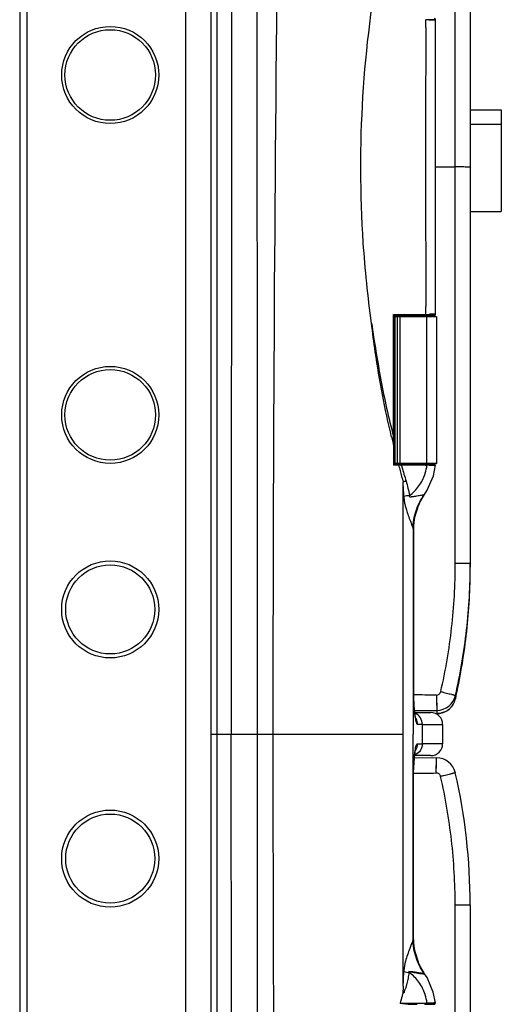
# Model space of a CAD drawing. Header units: millimetres. Extents: x 1189 to 1352, y -206 to 733.
# Tile 2 of 3: x 1190 to 1352, y 124 to 456. Entities that reach past the tile are written whole.
import ezdxf

# ---------------------------------------------------------------- set-up
doc = ezdxf.new("R2010")
doc.units = ezdxf.units.MM
doc.header["$LTSCALE"] = 30.734
doc.layers.get('0').update_dxf_attribs({"linetype": 'CONTINUOUS'})

msp = doc.modelspace()

# ---------------------------------------------------------------- linework, layer by layer
at = {"color": 7, "linetype": 'Continuous'}
for p, q in [((1192.71, -201.59), (1192.71, 632.56)), ((1336.96, 272.5), (1336.96, 539.55)), ((1342.02, 539.55), (1342.02, 271.28)), ((1190.21, 519.71), (1190.21, -89.63)), ((1246.22, -75.99), (1246.22, 506.07)), ((1256.61, 506.02), (1256.61, -75.98)), ((1342.02, 425.27), (1352.47, 425.27)), ((1352.47, 425.27), (1352.47, 391.09)), ((1342.02, 420.51), (1352.47, 420.51)), ((1330.32, 406.03), (1336.96, 406.03)), ((1342.02, 391.09), (1352.47, 391.09)), ((1316.5, 355.59), (1316.5, 355.59)), ((1316.5, 355.59), (1316.5, 310.53)), ((1316.51, 355.61), (1316.76, 355.62)), ((1316.51, 310.53), (1316.51, 355.61)), ((1316.76, 355.62), (1317.54, 355.63)), ((1316.76, 306.19), (1316.76, 355.62)), ((1317.54, 306.2), (1317.54, 355.63)), ((1317.54, 355.63), (1318.36, 355.63)), ((1318.36, 306.21), (1318.36, 355.63)), ((1318.36, 355.63), (1327.26, 355.62)), ((1330.77, 306.19), (1330.77, 355.61)), ((1316.76, 306.19), (1316.51, 306.19)), ((1317.54, 306.2), (1316.76, 306.19)), ((1318.36, 306.21), (1317.54, 306.2)), ((1327.26, 306.2), (1318.36, 306.21)), ((1328.58, 306.2), (1328.38, 306.2)), ((1337.02, 226.91), (1337.01, 226.89)), ((1337.03, 226.95), (1337.02, 226.91)), ((1323.2, 222.94), (1330.74, 223)), ((1334.3, 222.99), (1334.28, 222.98)), ((1334.55, 223.16), (1334.3, 222.99)), ((1335.97, 224.6), (1336.1, 224.79)), ((1336.13, 224.84), (1336.1, 224.8)), ((1336.1, 224.8), (1336.1, 224.79)), ((1330.35, 221.9), (1330.74, 221.9)), ((1330.74, 221.9), (1330.74, 221.9)), ((1323.2, 207.09), (1330.68, 207.04)), ((1336.91, -109.5), (1336.91, 157.55)), ((1341.97, 157.55), (1341.97, -110.72))]:
    msp.add_line(p, q, dxfattribs=at)
at = {"color": 6, "linetype": 'Continuous'}
for p, q in [((1254.71, -75.98), (1254.71, 506.02)), ((1330.32, 356.42), (1330.32, 455.62)), ((1316.1, 356.39), (1319.65, 356.39)), ((1316.39, 355.99), (1316.39, 355.62)), ((1316.39, 355.99), (1316.39, 355.62)), ((1316.4, 356), (1316.42, 356)), ((1326.67, 355.99), (1316.4, 355.99)), ((1316.42, 339.76), (1316.42, 356)), ((1319.65, 356.39), (1323.2, 356.39)), ((1323.2, 356.39), (1326.75, 356.39)), ((1324.86, 355.61), (1324.86, 355.99)), ((1327.01, 356), (1326.67, 355.99)), ((1328.36, 356.01), (1327.01, 356)), ((1329.91, 356.02), (1328.36, 356.01)), ((1328.36, 356.01), (1328.36, 355.61)), ((1329.91, 356.02), (1329.37, 356.02)), ((1316.43, 313.43), (1316.43, 315.3)), ((1316.44, 312.43), (1316.43, 313.43)), ((1316.44, 310.53), (1316.44, 312.43)), ((1316.44, 310.53), (1316.44, 306.03)), ((1316.44, 306.03), (1316.41, 306.05)), ((1316.41, 306.04), (1326.66, 306.04)), ((1324.86, 306.19), (1324.86, 306.04)), ((1326.66, 306.04), (1329.84, 306.02)), ((1328.36, 306.03), (1328.36, 306.19)), ((1330.07, 305.94), (1329.84, 306.02)), ((1322.75, 284.22), (1322.75, 215.02)), ((1322.89, 229.77), (1322.89, 284.14)), ((1323.27, 222.27), (1328.71, 222.27)), ((1332.72, 211.77), (1332.72, 218.27)), ((1328.71, 207.77), (1323.27, 207.77)), ((1322.89, 145.91), (1322.89, 200.27)), ((1326.67, 123.99), (1329.84, 124.02)), ((1330.21, 124.28), (1330.24, 124.46))]:
    msp.add_line(p, q, dxfattribs=at)
at = {"color": 9, "linetype": 'Continuous'}
for p, q in [((1261.62, 502.03), (1261.5, 215.02)), ((1327.04, 453.02), (1327.05, 455.64)), ((1327.04, 453.02), (1327.05, 455.64)), ((1329.48, 455.62), (1327.05, 455.64)), ((1328.05, 455.63), (1330.31, 455.62)), ((1330.31, 455.62), (1329.48, 455.62)), ((1330.31, 455.62), (1330.31, 455.62)), ((1327.09, 356.39), (1327.08, 359.02)), ((1327.09, 356.39), (1327.08, 359.02)), ((1316.1, 356), (1316.1, 356.39)), ((1316.1, 356), (1316.1, 356.39)), ((1326.75, 356.39), (1327.09, 356.39)), ((1329.92, 356.02), (1327.01, 356)), ((1327.09, 356.39), (1328.6, 356.41)), ((1327.26, 355.62), (1327.26, 306.2)), ((1329.46, 356.42), (1328.24, 356.41)), ((1328.6, 356.41), (1330.27, 356.42)), ((1330.31, 356.42), (1329.46, 356.42)), ((1330.27, 356.42), (1330.31, 356.42)), ((1316.13, 314.67), (1316.12, 315.29)), ((1316.13, 314.67), (1316.12, 315.29)), ((1316.39, 315.3), (1316.39, 313.43)), ((1316.39, 315.3), (1316.39, 314.68)), ((1316.43, 315.3), (1316.4, 315.3)), ((1316.13, 314.05), (1316.13, 314.67)), ((1316.14, 313.09), (1316.13, 314.05)), ((1316.15, 312.42), (1316.14, 313.09)), ((1316.14, 312.42), (1316.15, 311.79)), ((1316.15, 312.42), (1316.15, 311.79)), ((1316.15, 311.79), (1316.15, 311.16)), ((1316.15, 311.79), (1316.15, 311.16)), ((1316.39, 314.05), (1316.39, 313.43)), ((1316.43, 313.43), (1316.39, 313.43)), ((1316.4, 313.43), (1316.4, 312.43)), ((1316.4, 312.43), (1316.4, 311.79)), ((1316.4, 312.43), (1316.4, 311.79)), ((1316.44, 312.43), (1316.4, 312.43)), ((1316.4, 311.79), (1316.4, 310.53)), ((1316.15, 311.16), (1316.15, 305.64)), ((1316.15, 311.16), (1316.15, 310.53)), ((1316.15, 310.53), (1316.44, 310.53)), ((1316.44, 310.53), (1316.4, 310.53)), ((1317.86, 305.64), (1316.15, 305.64)), ((1318.78, 305.64), (1317.86, 305.64)), ((1326.76, 305.64), (1318.78, 305.64)), ((1318.78, 305.64), (1318.97, 305)), ((1326.76, 305.64), (1327.41, 305.63)), ((1328.78, 305.61), (1328.39, 305.61)), ((1329.34, 305.6), (1330.24, 305.58)), ((1329.34, 305.6), (1330.07, 305.58)), ((1330.24, 305.58), (1329.77, 305.59)), ((1319.43, 215.02), (1319.41, 299.89)), ((1326.52, 295.67), (1326.61, 295.74)), ((1326.61, 295.74), (1326.61, 295.74)), ((1322.86, 284.16), (1322.86, 229.77)), ((1322.86, 284.16), (1322.89, 284.14)), ((1322.89, 229.77), (1322.86, 229.77)), ((1330.58, 228.15), (1330.74, 223)), ((1337.03, 228.05), (1337.03, 226.95)), ((1330.74, 223), (1330.74, 221.9)), ((1325.89, 218.27), (1332.72, 218.27)), ((1325.89, 215.02), (1325.89, 218.27)), ((1254.71, 215.02), (1259.11, 215.02)), ((1259.11, 215.02), (1261.49, 215.02)), ((1261.5, 215.02), (1270.25, 215.02)), ((1261.62, -73.54), (1261.5, 215.02)), ((1270.25, 215.02), (1319.43, 215.02)), ((1319.41, 130.15), (1319.43, 215.02)), ((1322.75, 145.82), (1322.75, 215.02)), ((1325.89, 211.77), (1325.89, 215.02)), ((1332.72, 211.77), (1325.89, 211.77)), ((1330.52, 201.91), (1330.68, 207.04)), ((1330.62, 205), (1330.68, 206.8)), ((1330.68, 206.8), (1330.68, 207.04)), ((1330.52, 201.91), (1330.62, 205)), ((1322.86, 200.27), (1322.89, 200.27)), ((1322.86, 145.87), (1322.86, 200.27)), ((1336.91, 157.55), (1341.97, 157.55)), ((1322.86, 145.87), (1322.89, 145.91)), ((1326.52, 134.37), (1326.61, 134.29)), ((1326.61, 134.29), (1326.61, 134.29)), ((1323.94, 124.4), (1326.76, 124.4)), ((1326.76, 124.4), (1327.41, 124.41)), ((1329.76, 124.45), (1328.36, 124.42)), ((1329.34, 124.44), (1330.24, 124.46)), ((1330.24, 124.46), (1329.76, 124.45)), ((1330.24, 124.46), (1329.76, 124.45))]:
    msp.add_line(p, q, dxfattribs=at)
at = {"color": 6, "linetype": 'Continuous'}
for points in [[(1316.43, 315.3), (1316.43, 325.18), (1316.42, 339.76)], [(1326.61, 295.74), (1327.53, 297.15), (1329.6, 302.03), (1330.24, 305.58)], [(1330.24, 305.58), (1330.21, 305.76), (1330.07, 305.94)], [(1322.89, 284.14), (1323.23, 287.77), (1324.83, 292.71), (1326.61, 295.74)], [(1323.61, 220.26), (1323.63, 220.22), (1323.57, 220.41), (1323.45, 220.99), (1323.31, 221.89), (1323.18, 223.06), (1323.06, 224.47), (1322.97, 226.1), (1322.91, 227.9), (1322.89, 229.77)], [(1322.97, 203.79), (1323.06, 205.44), (1323.17, 206.87), (1323.3, 208.06), (1323.44, 208.98), (1323.56, 209.59), (1323.6, 209.74)], [(1323.6, 209.75), (1323.63, 209.82), (1323.62, 209.82)], [(1322.89, 200.27), (1322.91, 201.98), (1322.97, 203.79)], [(1326.61, 134.29), (1324.77, 137.44), (1323.2, 142.4), (1322.89, 145.91)], [(1330.24, 124.46), (1329.56, 128.14), (1327.46, 133), (1326.61, 134.29)], [(1329.84, 124.02), (1330.07, 124.09), (1330.21, 124.28)]]:
    msp.add_lwpolyline(points, dxfattribs=at)
at = {"color": 9, "linetype": 'Continuous'}
msp.add_lwpolyline([(1330.58, 228.15), (1330.68, 225.05), (1330.71, 223.94), (1330.73, 223.24), (1330.74, 223)], dxfattribs=at)
at = {"color": 7, "linetype": 'Continuous'}
msp.add_lwpolyline([(1334.3, 222.99), (1334.86, 223.41), (1335.97, 224.6)], dxfattribs=at)
for centre, radius in [((1220.71, 437.02), 16.35), ((1220.71, 437.02), 15.26), ((1220.71, 322.52), 16.35), ((1220.71, 322.52), 15.26), ((1220.7, 257.02), 16.35), ((1220.7, 257.02), 15), ((1220.7, 173.07), 16.35), ((1220.7, 173.07), 15)]:
    msp.add_circle(centre, radius, dxfattribs=at)
at = {"color": 9, "linetype": 'Continuous'}
for centre, radius, start, end in [((25306.61, 215.02), 24031.09, 179.321613, 179.999996), ((10384.62, 409.59), 9057.68, 179.725269, 180.319852), ((1632.44, 390.93), 325.89, 193.4582, 193.779), ((1635.68, 391.72), 329.23, 193.7788, 193.9421), ((1698.6, 404.45), 393.34, 194.548, 194.8375), ((1312.78, 307.13), 14.71, 343.0688, 354.1414), ((1321.34, -57.68), 363.36, 88.8886, 89.0431), ((1335.89, 724.23), 418.69, 268.9411, 269.1038), ((1337.32, 768.66), 463.13, 268.9431, 269.065), ((1703.13, 405.65), 398.03, 194.8372, 195.4088), ((1679.27, 410.4), 375.4, 196.3063, 197.0674), ((1312.95, 307.09), 14.53, 342.3765, 343.0474), ((1383.51, 111.67), 198.84, 108.504, 108.8066), ((1374.53, 44.31), 256.64, 101.9231, 102.354), ((1342.9, 284.17), 20.01, 144.9262, 150.4416), ((1339.69, 296.83), 20.2, 190.7441, 193.9901), ((1343.05, 284.08), 20.19, 155.0817, 169.2467), ((1343.21, 283.99), 20.37, 150.4304, 155.0566), ((1342.98, 284.08), 20.12, 172.6024, 179.7502), ((1343.26, 284.05), 20.41, 169.2759, 172.6207), ((1330.69, 229.5), 6.5, 270.434, 347.1656), ((1330.65, 228.43), 6.55, 306.4588, 326.2496), ((1321.93, 218.35), 3.92, 67.4209, 69.389), ((25306.61, 215.02), 24031.09, 180.000004, 180.678382), ((1320.22, 211.79), 4.05, 327.5872, 336.7977), ((1321.93, 211.69), 3.92, 290.588, 292.5793), ((1342.91, 145.96), 20.05, 180.2392, 186.0112), ((1343.25, 145.99), 20.4, 185.9987, 190.5017), ((1343.05, 145.96), 20.18, 190.5273, 204.6923), ((1343.22, 146.05), 20.38, 204.7212, 208.5056), ((1342.94, 145.89), 20.06, 208.4892, 215.0656), ((1336.04, 134.41), 16.43, 176.7472, 177.8066), ((1374.53, 385.73), 256.64, 257.6459, 258.0768), ((1312.98, 122.96), 14.5, 16.9545, 17.6274), ((1312.78, 122.91), 14.71, 5.8585, 16.9293)]:
    msp.add_arc(centre, radius, start, end, dxfattribs=at)
at = {"color": 6, "linetype": 'Continuous'}
for centre, radius, start, end in [((1329.91, 455.62), 0.4, 0.0165, 89.5), ((1329.91, 356.42), 0.4, 270.5, 359.9619), ((1328.71, 218.27), 4, 0, 90.0006), ((1328.71, 211.77), 4, 269.9994, 360), ((1927.14, -36.61), 629.68, 164.96186, 165.18758), ((1522.98, 71.71), 211.25, 164.5872, 164.8939), ((1324.08, 181.57), 57.58, 266.0871, 270.0144)]:
    msp.add_arc(centre, radius, start, end, dxfattribs=at)
at = {"color": 7, "linetype": 'Continuous'}
for centre, radius, start, end in [((1327.63, -187.51), 493.71, 89.7629, 89.889), ((1330.69, 228.4), 6.5, 333.27, 337.165), ((1330.69, 228.4), 6.5, 337.1652, 340.2184), ((1330.68, 228.4), 6.5, 340.22, 343.514), ((1330.69, 228.4), 6.5, 343.5131, 346.5942), ((1330.7, 228.39), 6.49, 346.5952, 347.1657), ((1142.18, 271.34), 199.84, 347.1657, 347.475), ((1330.69, 228.4), 6.5, 270.4293, 303.5762), ((1330.68, 228.42), 6.52, 294.4186, 303.705), ((1330.7, 228.38), 6.48, 303.7092, 305.6331), ((1330.72, 228.36), 6.46, 305.6338, 306.3845), ((1330.7, 228.39), 6.49, 326.3244, 326.8655), ((1330.68, 228.4), 6.51, 326.8681, 333.2668), ((1330.64, 200.54), 6.5, 12.8337, 89.5749), ((1141.97, 157.55), 200, 0, 12.8344)]:
    msp.add_arc(centre, radius, start, end, dxfattribs=at)
at = {"color": 9, "linetype": 'Continuous'}
for points in [[(1270, 501.96), (1270.14, 406.31), (1270.25, 310.67), (1270.25, 215.02)], [(1308.74, 353.48), (1307.51, 362.44), (1306.55, 371.45), (1305.98, 380.47)], [(1316.13, 315.29), (1316.12, 328.86), (1316.11, 342.43), (1316.1, 356)], [(1317.86, 305.8), (1317.86, 305.75), (1317.86, 305.7), (1317.86, 305.64)], [(1318.77, 305.84), (1318.78, 305.77), (1318.78, 305.71), (1318.78, 305.64)], [(1327.4, 305.84), (1327.41, 305.77), (1327.41, 305.7), (1327.41, 305.63)], [(1320.4, 300.22), (1320.87, 298.64), (1321.2, 297.03), (1321.51, 295.41)], [(1319.63, 295), (1319.63, 294.35), (1319.72, 293.7), (1319.84, 293.06)], [(1322.75, 284.22), (1322.78, 284.2), (1322.82, 284.17), (1322.86, 284.16)], [(1270.25, 215.02), (1270.25, 119.37), (1270.15, 23.72), (1270, -71.92)], [(1322.86, 145.87), (1322.82, 145.86), (1322.78, 145.84), (1322.75, 145.82)], [(1320.19, 138.51), (1319.91, 137.47), (1319.7, 136.41), (1319.64, 135.34)], [(1318.39, 124.37), (1320.24, 124.4), (1322.09, 124.4), (1323.94, 124.4)], [(1327.4, 124.2), (1327.41, 124.27), (1327.41, 124.34), (1327.41, 124.41)]]:
    msp.add_open_spline(points, degree=3, dxfattribs=at)
for points, knots in [([(1305.98, 380.47), (1304.9, 396.87), (1304.82, 429.82), (1308.92, 462.51), (1312, 478.64)], [0, 0, 0, 0, 0.500133, 1, 1, 1, 1]), ([(1327.09, 356.39), (1327.09, 356.3), (1327.08, 356.17), (1327.05, 356.04), (1327.02, 356), (1327.01, 356)], [0, 0, 0, 0, 0.677826, 0.894125, 1, 1, 1, 1]), ([(1315.5, 315.08), (1313.23, 324.56), (1310.82, 337.36), (1309.12, 350.25), (1308.74, 353.48)], [0, 0, 0, 0, 0.749811, 1, 1, 1, 1]), ([(1308.74, 353.48), (1309.2, 350.27), (1310.21, 343.86), (1311.85, 334.27), (1313.77, 324.73), (1315.32, 318.43), (1316.13, 315.29)], [0, 0, 0, 0, 0.250136, 0.500239, 0.750197, 1, 1, 1, 1]), ([(1316.13, 315.29), (1316.16, 315.29), (1316.23, 315.3), (1316.33, 315.29), (1316.39, 315.3), (1316.42, 315.29), (1316.43, 315.3)], [0, 0, 0, 0, 0.370594, 0.703995, 0.926488, 1, 1, 1, 1]), ([(1316.14, 313.42), (1316.17, 313.42), (1316.24, 313.43), (1316.34, 313.42), (1316.38, 313.43), (1316.44, 313.42), (1316.43, 313.43)], [0, 0, 0, 0, 0.374798, 0.708913, 0.930331, 1, 1, 1, 1]), ([(1316.15, 312.42), (1316.22, 312.42), (1316.24, 312.43), (1316.46, 312.42), (1316.44, 312.43)], [0, 0, 0, 0, 0.722669, 1, 1, 1, 1]), ([(1317.75, 306.04), (1317.76, 306.04), (1317.77, 306.04), (1317.79, 306.03), (1317.79, 306.02)], [0, 0, 0, 0, 0.424092, 1, 1, 1, 1]), ([(1317.79, 306.02), (1317.8, 306.01), (1317.84, 305.94), (1317.85, 305.86), (1317.86, 305.8)], [0, 0, 0, 0, 0.181358, 1, 1, 1, 1]), ([(1318.68, 306.05), (1318.71, 306.05), (1318.75, 305.96), (1318.76, 305.89), (1318.77, 305.84)], [0, 0, 0, 0, 0.32427, 1, 1, 1, 1]), ([(1327.32, 306.04), (1327.34, 306.04), (1327.38, 305.95), (1327.39, 305.89), (1327.4, 305.84)], [0, 0, 0, 0, 0.32444, 1, 1, 1, 1]), ([(1321.51, 295.41), (1322.74, 296.28), (1324.95, 298.46), (1326.34, 301.23), (1326.8, 302.69)], [0, 0, 0, 0, 0.495974, 1, 1, 1, 1]), ([(1319.63, 295), (1319.61, 295.41), (1319.55, 297.04), (1319.48, 298.67), (1319.4, 299.89)], [0, 0, 0, 0, 0.251527, 1, 1, 1, 1]), ([(1321.51, 295.41), (1321.47, 295.35), (1321.41, 295.23), (1321.48, 295.01), (1321.69, 294.98), (1321.93, 294.97), (1322.25, 294.99), (1322.62, 295.03), (1322.99, 295.08), (1323.47, 295.15), (1323.83, 295.22), (1324.06, 295.26)], [0, 0, 0, 0, 0.066951, 0.13128, 0.195022, 0.258713, 0.385648, 0.511714, 0.636571, 0.759864, 1, 1, 1, 1]), ([(1322.75, 284.22), (1322.77, 286.25), (1323.45, 290.32), (1325.31, 294), (1326.48, 295.66)], [0, 0, 0, 0, 0.499417, 1, 1, 1, 1]), ([(1324.06, 295.26), (1324.57, 295.34), (1325.26, 295.46), (1326.07, 295.6), (1326.37, 295.63), (1326.48, 295.66)], [0, 0, 0, 0, 0.625827, 0.858736, 1, 1, 1, 1]), ([(1326.48, 295.66), (1326.49, 295.66), (1326.51, 295.66), (1326.52, 295.67), (1326.52, 295.68)], [0, 0, 0, 0, 0.415798, 1, 1, 1, 1]), ([(1320.09, 291.95), (1320.2, 291.49), (1320.71, 289.72), (1321.35, 288), (1321.83, 286.72)], [0, 0, 0, 0, 0.256674, 1, 1, 1, 1]), ([(1321.83, 286.72), (1322.01, 286.25), (1322.32, 285.42), (1322.67, 284.6), (1322.74, 284.22)], [0, 0, 0, 0, 0.565957, 1, 1, 1, 1]), ([(1342.02, 272.48), (1342.02, 272.48), (1342.01, 272.48), (1342, 272.48), (1341.97, 272.48), (1341.91, 272.48), (1341.8, 272.48), (1341.65, 272.49), (1341.45, 272.49), (1341.2, 272.49), (1340.92, 272.49), (1340.47, 272.49), (1339.82, 272.5), (1338.95, 272.5), (1337.99, 272.5), (1337.31, 272.5), (1336.96, 272.5)], [0, 0, 0, 0, 0.001156, 0.004565, 0.010226, 0.018125, 0.040596, 0.071863, 0.111691, 0.159794, 0.215878, 0.279548, 0.427769, 0.600475, 0.793131, 1, 1, 1, 1]), ([(1322.86, 229.77), (1322.86, 228.03), (1322.95, 224.93), (1323.22, 221.83), (1323.45, 220.48)], [0, 0, 0, 0, 0.560557, 1, 1, 1, 1]), ([(1332.07, 229.33), (1332.41, 229.25), (1333.07, 229.08), (1334.02, 228.84), (1334.87, 228.62), (1335.5, 228.46), (1335.94, 228.34), (1336.22, 228.27), (1336.46, 228.21), (1336.66, 228.15), (1336.81, 228.11), (1336.91, 228.09), (1336.97, 228.07), (1337, 228.06), (1337.02, 228.05), (1337.03, 228.05), (1337.03, 228.05)], [0, 0, 0, 0, 0.206314, 0.398681, 0.571304, 0.719598, 0.783346, 0.839527, 0.887741, 0.927684, 0.959064, 0.981643, 0.989597, 0.995313, 0.998781, 1, 1, 1, 1]), ([(1325.89, 218.27), (1325.89, 219.04), (1325.43, 220.62), (1324.15, 221.67), (1323.44, 221.97)], [0, 0, 0, 0, 0.500791, 1, 1, 1, 1]), ([(1323.45, 220.48), (1323.54, 219.93), (1323.69, 219.2), (1323.98, 218.47), (1324.18, 218.27), (1324.27, 218.27)], [0, 0, 0, 0, 0.699004, 0.894204, 1, 1, 1, 1]), ([(1324.27, 218.27), (1324.27, 218.45), (1324.22, 219.2), (1323.95, 219.94), (1323.64, 220.43)], [0, 0, 0, 0, 0.238519, 1, 1, 1, 1]), ([(1325.89, 218.27), (1325.76, 218.27), (1325.22, 218.27), (1324.68, 218.27), (1324.27, 218.27)], [0, 0, 0, 0, 0.240043, 1, 1, 1, 1]), ([(1322.98, 204.94), (1323.01, 205.38), (1323.11, 206.91), (1323.27, 208.44), (1323.45, 209.52)], [0, 0, 0, 0, 0.287133, 1, 1, 1, 1]), ([(1325.89, 211.77), (1325.89, 211), (1325.43, 209.42), (1324.15, 208.37), (1323.44, 208.07)], [0, 0, 0, 0, 0.500791, 1, 1, 1, 1]), ([(1323.45, 209.52), (1323.54, 210.09), (1323.68, 210.82), (1323.98, 211.57), (1324.18, 211.76), (1324.27, 211.77)], [0, 0, 0, 0, 0.700219, 0.892074, 1, 1, 1, 1]), ([(1323.95, 210.19), (1324, 210.32), (1324.19, 210.83), (1324.27, 211.37), (1324.27, 211.77)], [0, 0, 0, 0, 0.25991, 1, 1, 1, 1]), ([(1324.27, 211.77), (1324.41, 211.77), (1324.95, 211.77), (1325.49, 211.77), (1325.89, 211.77)], [0, 0, 0, 0, 0.259945, 1, 1, 1, 1]), ([(1322.86, 200.27), (1322.86, 200.67), (1322.87, 202.22), (1322.92, 203.78), (1322.98, 204.94)], [0, 0, 0, 0, 0.256296, 1, 1, 1, 1]), ([(1336.97, 201.98), (1336.97, 201.98), (1336.96, 201.98), (1336.95, 201.97), (1336.92, 201.97), (1336.86, 201.95), (1336.76, 201.92), (1336.6, 201.89), (1336.41, 201.84), (1336.17, 201.78), (1335.89, 201.71), (1335.45, 201.59), (1334.81, 201.43), (1333.96, 201.22), (1333.02, 200.98), (1332.36, 200.81), (1332.02, 200.73)], [0, 0, 0, 0, 0.001149, 0.004563, 0.010232, 0.018143, 0.040647, 0.071966, 0.111862, 0.160041, 0.216202, 0.279945, 0.428272, 0.600985, 0.793494, 1, 1, 1, 1]), ([(1322.14, 144.12), (1321.97, 143.68), (1321.26, 141.84), (1320.59, 139.97), (1320.19, 138.51)], [0, 0, 0, 0, 0.235126, 1, 1, 1, 1]), ([(1322.42, 144.85), (1322.4, 144.79), (1322.31, 144.55), (1322.21, 144.3), (1322.14, 144.12)], [0, 0, 0, 0, 0.239763, 1, 1, 1, 1]), ([(1322.75, 145.82), (1322.73, 145.75), (1322.63, 145.42), (1322.52, 145.1), (1322.42, 144.85)], [0, 0, 0, 0, 0.201611, 1, 1, 1, 1]), ([(1326.48, 134.38), (1325.31, 136.04), (1323.45, 139.72), (1322.77, 143.79), (1322.75, 145.82)], [0, 0, 0, 0, 0.500583, 1, 1, 1, 1]), ([(1319.32, 127.86), (1319.47, 127.83), (1319.73, 127.92), (1319.87, 128.19), (1319.88, 128.42), (1319.92, 128.65), (1320.04, 128.93), (1320.27, 129.25), (1320.37, 129.71), (1320.48, 130.15), (1320.63, 130.59), (1320.78, 131.18), (1320.95, 131.93), (1321.22, 133.13), (1321.4, 134.03), (1321.51, 134.63)], [0, 0, 0, 0, 0.059902, 0.091195, 0.122576, 0.154022, 0.185378, 0.247607, 0.310352, 0.37298, 0.435612, 0.498283, 0.623681, 0.749101, 1, 1, 1, 1]), ([(1319.4, 130.15), (1319.43, 130.55), (1319.52, 132.18), (1319.58, 133.81), (1319.63, 135.04)], [0, 0, 0, 0, 0.248167, 1, 1, 1, 1]), ([(1326.61, 134.29), (1326.62, 134.28), (1326.62, 134.22), (1326.51, 134.2), (1326.37, 134.18), (1326.03, 134.19), (1325.49, 134.23), (1324.75, 134.32), (1323.91, 134.46), (1322.71, 134.68), (1321.81, 134.88), (1321.2, 135.01)], [0, 0, 0, 0, 0.008605, 0.023774, 0.051423, 0.091752, 0.203162, 0.342822, 0.498447, 0.662387, 1, 1, 1, 1]), ([(1321.51, 134.63), (1321.47, 134.69), (1321.41, 134.78), (1321.43, 134.94), (1321.54, 135.03), (1321.71, 135.06), (1322.04, 135.07), (1322.51, 135.03), (1323.27, 134.92), (1323.84, 134.82), (1324.22, 134.76)], [0, 0, 0, 0, 0.067658, 0.100088, 0.133504, 0.197425, 0.261269, 0.45133, 0.638798, 1, 1, 1, 1]), ([(1326.8, 127.35), (1326.34, 128.81), (1324.95, 131.58), (1322.74, 133.76), (1321.51, 134.63)], [0, 0, 0, 0, 0.504018, 1, 1, 1, 1]), ([(1324.22, 134.76), (1324.47, 134.71), (1325.22, 134.58), (1325.98, 134.46), (1326.48, 134.38)], [0, 0, 0, 0, 0.333057, 1, 1, 1, 1]), ([(1326.48, 134.38), (1326.49, 134.38), (1326.5, 134.38), (1326.52, 134.37), (1326.52, 134.36)], [0, 0, 0, 0, 0.418257, 1, 1, 1, 1]), ([(1327.32, 124), (1327.34, 124), (1327.38, 124.09), (1327.39, 124.15), (1327.4, 124.2)], [0, 0, 0, 0, 0.323995, 1, 1, 1, 1]), ([(1328.39, 124.43), (1328.31, 124.42), (1327.99, 124.42), (1327.66, 124.41), (1327.41, 124.41)], [0, 0, 0, 0, 0.239333, 1, 1, 1, 1]), ([(1328.15, 124.42), (1328.26, 124.43), (1328.66, 124.43), (1329.05, 124.44), (1329.34, 124.44)], [0, 0, 0, 0, 0.278495, 1, 1, 1, 1])]:
    msp.add_open_spline(points, degree=3, knots=knots, dxfattribs=at)
at = {"color": 7, "linetype": 'Continuous'}
for points, knots in [([(1342.02, 406.02), (1342.02, 406.02), (1342.01, 406.01), (1342, 406.02), (1341.97, 406.02), (1341.91, 406.02), (1341.8, 406.02), (1341.65, 406.02), (1341.45, 406.02), (1341.2, 406.02), (1340.92, 406.02), (1340.47, 406.02), (1339.82, 406.03), (1338.95, 406.03), (1337.99, 406.03), (1337.31, 406.03), (1336.96, 406.03)], [0, 0, 0, 0, 0.001142, 0.004546, 0.010204, 0.018102, 0.04057, 0.071836, 0.111665, 0.159769, 0.215853, 0.279524, 0.427749, 0.600461, 0.793124, 1, 1, 1, 1]), ([(1327.26, 355.62), (1327.38, 355.62), (1327.82, 355.62), (1328.26, 355.62), (1328.58, 355.62)], [0, 0, 0, 0, 0.259488, 1, 1, 1, 1]), ([(1328.58, 355.62), (1329.09, 355.62), (1329.81, 355.61), (1330.53, 355.62), (1330.76, 355.61)], [0, 0, 0, 0, 0.692791, 1, 1, 1, 1]), ([(1330.76, 355.61), (1330.76, 355.61), (1330.76, 355.61), (1330.77, 355.61), (1330.77, 355.61)], [0, 0, 0, 0, 0.749678, 1, 1, 1, 1]), ([(1328.38, 306.2), (1328.29, 306.2), (1327.92, 306.2), (1327.55, 306.2), (1327.26, 306.2)], [0, 0, 0, 0, 0.24143, 1, 1, 1, 1]), ([(1330.77, 306.19), (1330.77, 306.19), (1330.76, 306.19), (1330.75, 306.19), (1330.73, 306.19), (1330.68, 306.19), (1330.6, 306.19), (1330.48, 306.19), (1330.32, 306.19), (1330.05, 306.2), (1329.83, 306.2), (1329.67, 306.2)], [0, 0, 0, 0, 0.004079, 0.016311, 0.036729, 0.065258, 0.146283, 0.258655, 0.401615, 0.573931, 1, 1, 1, 1]), ([(1330.65, 306.18), (1330.67, 306.18), (1330.7, 306.18), (1330.74, 306.18), (1330.76, 306.19), (1330.77, 306.18), (1330.77, 306.19)], [0, 0, 0, 0, 0.435665, 0.747927, 0.936168, 1, 1, 1, 1]), ([(1332.07, 229.33), (1333.7, 236.4), (1336.15, 250.73), (1336.96, 265.25), (1336.96, 272.5)], [0, 0, 0, 0, 0.5, 1, 1, 1, 1]), ([(1337.03, 228.05), (1338.69, 235.33), (1341.19, 250.08), (1342.02, 265.02), (1342.02, 272.48)], [0, 0, 0, 0, 0.5, 1, 1, 1, 1]), ([(1337.26, 228.01), (1338.84, 235.1), (1341.22, 249.47), (1342.02, 264.02), (1342.02, 271.28)], [0, 0, 0, 0, 0.500003, 1, 1, 1, 1]), ([(1330.58, 228.15), (1330.91, 228.15), (1331.61, 228.38), (1332, 229), (1332.07, 229.33)], [0, 0, 0, 0, 0.500017, 1, 1, 1, 1]), ([(1332.02, 200.73), (1331.94, 201.05), (1331.56, 201.68), (1330.86, 201.91), (1330.52, 201.91)], [0, 0, 0, 0, 0.499997, 1, 1, 1, 1]), ([(1336.91, 157.55), (1336.91, 164.81), (1336.09, 179.32), (1333.64, 193.66), (1332.02, 200.73)], [0, 0, 0, 0, 0.5, 1, 1, 1, 1])]:
    msp.add_open_spline(points, degree=3, knots=knots, dxfattribs=at)
at = {"color": 6, "linetype": 'Continuous'}
for points, knots in [([(1316.42, 356), (1316.42, 356.03), (1316.37, 356.08), (1316.28, 356.21), (1316.18, 356.32), (1316.1, 356.39)], [0, 0, 0, 0, 0.13682, 0.380467, 1, 1, 1, 1]), ([(1326.67, 355.99), (1326.68, 355.99), (1326.7, 356.02), (1326.7, 356.04), (1326.71, 356.05)], [0, 0, 0, 0, 0.640285, 1, 1, 1, 1]), ([(1326.71, 356.05), (1326.71, 356.06), (1326.73, 356.1), (1326.73, 356.15), (1326.74, 356.19)], [0, 0, 0, 0, 0.203278, 1, 1, 1, 1]), ([(1316.15, 305.64), (1316.22, 305.72), (1316.31, 305.82), (1316.4, 305.95), (1316.44, 306.01), (1316.44, 306.03)], [0, 0, 0, 0, 0.610806, 0.852286, 1, 1, 1, 1]), ([(1326.66, 306.04), (1326.69, 306.04), (1326.73, 305.96), (1326.74, 305.89), (1326.75, 305.84)], [0, 0, 0, 0, 0.322617, 1, 1, 1, 1]), ([(1319.4, 130.15), (1319.4, 129.98), (1319.39, 129.64), (1319.36, 129.12), (1319.37, 128.69), (1319.3, 128.35), (1319.36, 128.18), (1319.4, 128.11)], [0, 0, 0, 0, 0.250351, 0.500689, 0.750863, 0.876724, 1, 1, 1, 1]), ([(1319.4, 128.11), (1319.36, 128.09), (1319.27, 128.02), (1319.29, 127.9), (1319.32, 127.86)], [0, 0, 0, 0, 0.503323, 1, 1, 1, 1]), ([(1320.16, 124.13), (1320.01, 124.14), (1319.71, 124.16), (1319.26, 124.2), (1318.89, 124.25), (1318.6, 124.28), (1318.44, 124.32), (1318.39, 124.37)], [0, 0, 0, 0, 0.249348, 0.499106, 0.748133, 0.87525, 1, 1, 1, 1]), ([(1326.67, 123.99), (1326.69, 123.99), (1326.73, 124.08), (1326.74, 124.15), (1326.75, 124.2)], [0, 0, 0, 0, 0.324733, 1, 1, 1, 1])]:
    msp.add_open_spline(points, degree=3, knots=knots, dxfattribs=at)
for points in [[(1316.39, 355.62), (1316.4, 342.18), (1316.4, 328.74), (1316.4, 315.3)], [(1326.74, 356.19), (1326.75, 356.26), (1326.75, 356.32), (1326.75, 356.39)], [(1316.41, 306.05), (1316.41, 307.54), (1316.4, 309.04), (1316.4, 310.53)], [(1326.75, 305.84), (1326.76, 305.77), (1326.76, 305.71), (1326.76, 305.64)], [(1326.75, 124.2), (1326.76, 124.27), (1326.76, 124.33), (1326.76, 124.4)]]:
    msp.add_open_spline(points, degree=3, dxfattribs=at)
at = {"color": 7, "linetype": 'Continuous'}
for points in [[(1330.58, 228.15), (1328.02, 228.16), (1325.47, 228.19), (1322.91, 228.19)], [(1333.37, 222.48), (1332.56, 222.11), (1331.64, 221.9), (1330.74, 221.9)], [(1322.91, 201.86), (1325.45, 201.87), (1327.99, 201.9), (1330.52, 201.91)]]:
    msp.add_open_spline(points, degree=3, dxfattribs=at)

doc.saveas('drawing.dxf')
